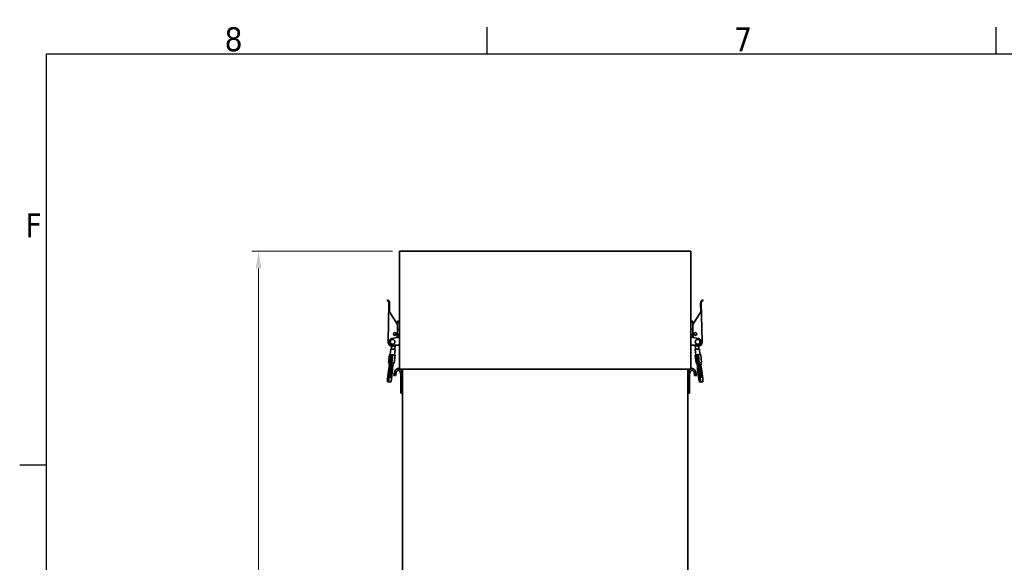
# Model space of a CAD drawing. Header units: millimetres. Extents: x 0 to 5940, y 0 to 4200.
# Tile 19 of 49: x 61 to 1497, y 3358 to 4150. Entities that reach past the tile are written whole.
import ezdxf

# ---------------------------------------------------------------- set-up
doc = ezdxf.new("R2010")
doc.units = ezdxf.units.MM
doc.header["$LTSCALE"] = 10
doc.layers.get('0').update_dxf_attribs({"lineweight": 25})
for name, color, linetype, lineweight in [('Geometria schizzo (ISO)', 7, 'Continuous', 25), ('Simbolo (ISO)', 7, 'Continuous', 25), ('Spigoli visibili(ISO)', 7, 'Continuous', 35)]:
    doc.layers.add(name, color=color, linetype=linetype, lineweight=lineweight)
doc.layers.add('Quote(ISO)', color=7, linetype='Continuous', lineweight=25, true_color=0x80ff00)
doc.layers.add('Spigoli tangenti visibili(ISO)', color=7, linetype='Continuous', lineweight=15, true_color=0x00803f)
doc.styles.add('Corrente-BSI', font='arial.ttf')
doc.styles.add('Testo nota (ISO)', font='tahoma.ttf')
doc.dimstyles.new('DEFAULT-ISO', dxfattribs={"dimscale": 10, "dimtxt": 3.5, "dimasz": 2.5, "dimexe": 1, "dimexo": 1, "dimgap": 0.762, "dimtad": 1, "dimtoh": 1, "dimrnd": 1e-08, "dimtxsty": 'Corrente-BSI', "dimcen": 0.09, "dimdle": 10, "dimclrd": 7, "dimclre": 7, "dimclrt": 7, "dimazin": 2, "dimtfac": 0.571429, "dimtmove": 0, "dimatfit": 3, "dimfxl": 1, "dimtolj": 1, "dimlwd": 5, "dimlwe": 5, "dimarcsym": 0})

# ---------------------------------------------------------------- blocks, each defined once
blk = doc.blocks.new('Bordi Bordo di default')
at = {"layer": 'Geometria schizzo (ISO)'}
for p, q in [((74.25, 410), (74.25, 413.9)), ((148.5, 410), (148.5, 413.9)), ((10, 350), (6.1, 350))]:
    blk.add_line(p, q, dxfattribs=at)
at = {"layer": 'Geometria schizzo (ISO)', "flags": 128}
blk.add_lwpolyline([(10, 10), (10, 410), (584, 410), (584, 10), (10, 10)], dxfattribs=at)
at = {"layer": 'Simbolo (ISO)', "char_height": 3.5, "attachment_point": 7, "style": 'Testo nota (ISO)'}
for s, insert in [('8', (35.98, 410.32)), ('7', (110.29, 410.4)), ('F', (6.94, 383.25))]:
    blk.add_mtext(s, dxfattribs=dict(at, insert=insert))
blk = doc.blocks.new('*D14')
at = {"layer": 'Defpoints', "color": 0, "linetype": 'Continuous', "transparency": 16777216}
for p in [(409.4, 3812), (614.8, 3812), (569.8, 1223)]:
    blk.add_point(p, dxfattribs=at)
at = {"layer": 'Quote(ISO)', "color": 7, "linetype": 'Continuous', "lineweight": 5, "transparency": 16777216}
for p, q in [((604.8, 3812), (399.4, 3812)), ((409.4, 1248), (409.4, 3787)), ((559.8, 1223), (399.4, 1223))]:
    blk.add_line(p, q, dxfattribs=at)
at = {"layer": 'Quote(ISO)', "color": 7, "linetype": 'Continuous', "transparency": 16777216}
for points in [[(405.2, 3787), (413.6, 3787), (409.4, 3812)], [(405.2, 1248), (413.6, 1248), (409.4, 1223)]]:
    blk.add_solid(points, dxfattribs=at)
at = {"layer": 'Quote(ISO)', "color": 7, "linetype": 'Continuous', "lineweight": 9, "transparency": 16777216, "insert": (366, 2464.9), "char_height": 35, "attachment_point": 1, "rotation": 90, "style": 'Corrente-BSI'}
blk.add_mtext('\\A1;2589', dxfattribs=at)

msp = doc.modelspace()

# ---------------------------------------------------------------- linework, layer by layer
at = {"layer": 'Spigoli tangenti visibili(ISO)'}
for p, q in [((611.75, 3707.97), (614.75, 3707.97)), ((1039.75, 3707.97), (1042.75, 3707.97)), ((614.75, 3690.551), (611.75, 3690.551)), ((1042.75, 3690.551), (1039.75, 3690.551)), ((613.83, 3688.83), (611.75, 3688.433)), ((611.75, 3688.83), (613.83, 3688.83)), ((1042.75, 3688.433), (1040.671, 3688.83)), ((1040.671, 3688.83), (1042.75, 3688.83)), ((607.951, 3669.756), (602.986, 3670.346)), ((1051.515, 3670.346), (1046.55, 3669.756)), ((602.907, 3630.074), (600.932, 3630.309)), ((1055.901, 3630.586), (1053.925, 3630.351))]:
    msp.add_line(p, q, dxfattribs=at)
at = {"layer": 'Spigoli visibili(ISO)'}
for p, q in [((1039.75, 3811.97), (614.75, 3811.97)), ((614.75, 3639.97), (614.75, 3811.97)), ((1039.75, 3639.97), (1039.75, 3811.97)), ((597.253, 3740.996), (596.973, 3740.036)), ((598.252, 3680.113), (599.493, 3736.599)), ((600.207, 3723.58), (600.492, 3736.577)), ((1054.008, 3736.577), (1054.294, 3723.58)), ((1055.008, 3736.599), (1056.249, 3680.113)), ((1057.247, 3740.996), (1057.527, 3740.036)), ((611.75, 3705.413), (600.207, 3723.58)), ((1054.294, 3723.58), (1042.75, 3705.413)), ((614.75, 3709.97), (611.75, 3709.97)), ((611.75, 3707.97), (611.75, 3709.97)), ((611.75, 3697.97), (611.75, 3707.97)), ((1042.75, 3709.97), (1039.75, 3709.97)), ((1042.75, 3709.97), (1042.75, 3707.97)), ((1042.75, 3707.97), (1042.75, 3697.97)), ((611.75, 3702.662), (611.392, 3686.329)), ((611.75, 3697.97), (614.75, 3697.97)), ((611.75, 3690.551), (611.75, 3697.97)), ((611.75, 3690.551), (611.75, 3688.83)), ((1039.75, 3697.97), (1042.75, 3697.97)), ((1043.109, 3686.329), (1042.75, 3702.662)), ((1042.75, 3697.97), (1042.75, 3690.551)), ((1042.75, 3688.83), (1042.75, 3690.551)), ((614.75, 3686.97), (603.813, 3684.881)), ((611.75, 3688.433), (611.75, 3688.83)), ((611.75, 3688.433), (611.75, 3686.397)), ((613.83, 3688.83), (614.75, 3688.917)), ((1039.75, 3688.917), (1040.671, 3688.83)), ((1050.688, 3684.881), (1039.75, 3686.97)), ((1042.75, 3688.83), (1042.75, 3688.433)), ((1042.75, 3686.397), (1042.75, 3688.433)), ((600.435, 3661.585), (599.021, 3649.669)), ((600.435, 3661.585), (602.457, 3661.345)), ((602.371, 3669.412), (601.428, 3661.467)), ((602.743, 3669.368), (602.371, 3669.412)), ((602.986, 3670.346), (602.925, 3669.836)), ((603.374, 3673.617), (602.986, 3670.346)), ((603.861, 3669.235), (606.84, 3668.881)), ((604.75, 3674.97), (614.75, 3674.97)), ((608.329, 3668.704), (607.386, 3660.76)), ((607.89, 3669.246), (607.951, 3669.756)), ((608.536, 3674.686), (607.951, 3669.756)), ((1039.75, 3674.97), (1049.75, 3674.97)), ((1045.965, 3674.686), (1046.55, 3669.756)), ((1046.171, 3668.704), (1046.172, 3668.704)), ((1046.171, 3668.704), (1047.114, 3660.76)), ((1046.543, 3668.749), (1046.544, 3668.749)), ((1046.55, 3669.756), (1046.611, 3669.246)), ((1047.661, 3668.881), (1050.64, 3669.235)), ((1050.689, 3661.184), (1054.066, 3661.585)), ((1051.515, 3670.346), (1051.127, 3673.617)), ((1051.576, 3669.836), (1051.515, 3670.346)), ((1051.757, 3669.367), (1051.759, 3669.368)), ((1052.13, 3669.412), (1051.759, 3669.368)), ((1052.13, 3669.412), (1053.072, 3661.467)), ((1054.066, 3661.585), (1055.48, 3649.669)), ((599.021, 3649.669), (600.639, 3649.477)), ((599.09, 3640.775), (601.867, 3656.38)), ((600.014, 3649.551), (599.66, 3646.572)), ((603.843, 3656.146), (601.065, 3640.54)), ((601.557, 3638.617), (603.431, 3649.146)), ((601.867, 3656.38), (602.457, 3661.345)), ((601.867, 3656.38), (603.843, 3656.146)), ((602.457, 3661.345), (604.432, 3661.111)), ((603.431, 3649.146), (603.588, 3649.127)), ((603.588, 3649.127), (605.003, 3661.043)), ((603.588, 3649.127), (606.965, 3648.726)), ((604.432, 3661.111), (603.843, 3656.146)), ((605.003, 3661.043), (604.432, 3661.111)), ((605.003, 3661.043), (608.38, 3660.642)), ((605.972, 3648.844), (605.619, 3645.865)), ((608.38, 3660.642), (606.965, 3648.726)), ((1046.121, 3660.642), (1048.143, 3660.882)), ((1046.121, 3660.642), (1047.536, 3648.726)), ((1047.536, 3648.726), (1049.153, 3648.918)), ((1050.118, 3661.117), (1048.143, 3660.882)), ((1048.732, 3655.917), (1048.143, 3660.882)), ((1048.529, 3648.844), (1048.882, 3645.865)), ((1050.708, 3656.152), (1048.732, 3655.917)), ((1049.685, 3640.095), (1048.732, 3655.917)), ((1050.689, 3661.184), (1050.118, 3661.117)), ((1050.118, 3661.117), (1050.708, 3656.152)), ((1052.103, 3649.268), (1050.689, 3661.184)), ((1050.708, 3656.152), (1051.66, 3640.329)), ((1051.945, 3649.249), (1052.103, 3649.268)), ((1052.588, 3638.575), (1051.945, 3649.249)), ((1052.103, 3649.268), (1055.48, 3649.669)), ((1054.487, 3649.551), (1054.84, 3646.572)), ((597.381, 3626.376), (599.09, 3640.775)), ((599.09, 3640.775), (601.065, 3640.54)), ((601.065, 3640.54), (599.356, 3626.141)), ((599.66, 3646.572), (600.112, 3646.518)), ((600.576, 3630.351), (601.557, 3638.617)), ((600.932, 3630.309), (601.913, 3638.575)), ((601.913, 3638.575), (602.099, 3641.661)), ((601.913, 3638.575), (603.888, 3638.341)), ((602.904, 3646.187), (605.619, 3645.865)), ((603.888, 3638.341), (602.907, 3630.074)), ((603.107, 3625.696), (604.816, 3640.095)), ((604.351, 3646.015), (603.888, 3638.341)), ((604.816, 3640.095), (605.167, 3645.918)), ((1039.75, 3639.97), (614.75, 3639.97)), ((619.25, 3290.97), (619.25, 3639.97)), ((1035.25, 3290.97), (1035.25, 3639.97)), ((1048.882, 3645.865), (1049.334, 3645.918)), ((1051.66, 3640.329), (1049.685, 3640.095)), ((1051.394, 3625.696), (1049.685, 3640.095)), ((1051.66, 3640.329), (1053.369, 3625.931)), ((1052.126, 3646.25), (1054.84, 3646.572)), ((1052.944, 3638.617), (1052.402, 3641.661)), ((1053.569, 3630.309), (1052.588, 3638.575)), ((1054.92, 3638.852), (1052.944, 3638.617)), ((1053.925, 3630.351), (1052.944, 3638.617)), ((1053.572, 3646.421), (1054.92, 3638.852)), ((1055.411, 3640.775), (1054.389, 3646.518)), ((1054.92, 3638.852), (1055.901, 3630.586)), ((1057.12, 3626.376), (1055.411, 3640.775)), ((597.286, 3621.678), (597.381, 3626.376)), ((597.286, 3621.678), (599.262, 3621.444)), ((597.381, 3626.376), (599.356, 3626.141)), ((599.356, 3626.141), (599.262, 3621.444)), ((599.262, 3621.444), (602.1, 3621.107)), ((602.469, 3628.112), (600.543, 3628.341)), ((602.1, 3621.107), (603.107, 3625.696)), ((606.75, 3630.97), (609.25, 3630.97)), ((616.75, 3630.97), (616.75, 3604.97)), ((1037.75, 3630.97), (1037.75, 3604.97)), ((1047.75, 3630.97), (1045.25, 3630.97)), ((1053.369, 3625.931), (1051.394, 3625.696)), ((1052.401, 3621.107), (1051.394, 3625.696)), ((1054.377, 3621.341), (1052.401, 3621.107)), ((1053.369, 3625.931), (1054.377, 3621.341)), ((1055.934, 3628.575), (1054.008, 3628.347)), ((1054.377, 3621.341), (1057.215, 3621.678)), ((1057.215, 3621.678), (1057.12, 3626.376)), ((616.75, 3604.97), (619.25, 3604.97)), ((1037.75, 3604.97), (1035.25, 3604.97))]:
    msp.add_line(p, q, dxfattribs=at)
for centre, radius in [((608.002, 3691.401), 2), ((608.002, 3691.401), 2), ((1046.499, 3691.401), 2), ((1046.499, 3691.401), 2), ((604.75, 3679.97), 3.5), ((1049.75, 3679.97), 3.55)]:
    msp.add_circle(centre, radius, dxfattribs=at)
for centre, radius, start, end in [((595.994, 3736.676), 3.5, 358.741692, 73.741692), ((595.994, 3736.676), 4.5, 358.741692, 73.741692), ((1058.507, 3736.676), 4.5, 106.258308, 181.258308), ((1058.507, 3736.676), 3.5, 106.258308, 181.258308), ((604.75, 3679.97), 6.5, 178.741692, 309.715137), ((604.75, 3679.97), 5, 100.811308, 270), ((1049.75, 3679.97), 6.5, 230.284863, 1.258308), ((1049.75, 3679.97), 5, 270, 79.188692), ((603.979, 3670.228), 1, 173.231221, 263.231221), ((606.958, 3669.874), 1, 263.231221, 353.231221), ((1047.543, 3669.874), 1, 186.768779, 276.768779), ((1050.522, 3670.228), 1, 276.768779, 6.768779)]:
    msp.add_arc(centre, radius, start, end, dxfattribs=at)
for centre, major_axis, ratio, start_param, end_param in [((613, 3630.97), (0, -10), 0.625, 2.85779854, 4.71238898), ((613, 3630.97), (0, -10), 0.625, 1.57079633, 2.69056584), ((1041.5, 3630.97), (0, -10), 0.625, 3.59261947, 4.71238898), ((1041.5, 3630.97), (0, -10), 0.625, 1.57079633, 3.42538676), ((600.778, 3630.327), (-0.236, -1.986), 0.10208203, 4.71238898, 6.2831853), ((600.729, 3630.333), (-0.236, -1.986), 0.10208203, 0.1227423, 1.57079633), ((602.705, 3630.098), (-0.236, -1.986), 0.10208203, 0, 1.57079633), ((1053.772, 3630.333), (0.236, -1.986), 0.10208203, 4.71238898, 6.28318531), ((1053.722, 3630.327), (0.236, -1.986), 0.10208203, 0.1227423, 1.57079633), ((1055.698, 3630.561), (0.236, -1.986), 0.10208203, 0, 1.57079633)]:
    msp.add_ellipse(centre, major_axis=major_axis, ratio=ratio, start_param=start_param, end_param=end_param, dxfattribs=at)
for points in [[(602.371, 3669.411), (602.371, 3669.412), (602.372, 3669.412), (602.372, 3669.412)], [(1052.129, 3669.412), (1052.129, 3669.412), (1052.129, 3669.412), (1052.129, 3669.411)]]:
    msp.add_open_spline(points, degree=3, dxfattribs=at)
for points, knots in [([(602.743, 3669.368), (602.746, 3669.368), (602.75, 3669.369), (602.758, 3669.373), (602.765, 3669.379), (602.782, 3669.397), (602.79, 3669.408), (602.813, 3669.442), (602.829, 3669.472), (602.869, 3669.567), (602.89, 3669.639), (602.914, 3669.757), (602.92, 3669.796), (602.925, 3669.836)], [-0.0014687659, -0.0014687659, -0.0014687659, -0.0014687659, 0, 0, 0.0034193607, 0.0034193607, 0.0063735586, 0.0063735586, 0.0125455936, 0.0125455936, 0.0230209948, 0.0230209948, 0.0281002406, 0.0281002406, 0.0281002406, 0.0281002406]), ([(607.89, 3669.246), (607.885, 3669.207), (607.882, 3669.167), (607.878, 3669.047), (607.882, 3668.972), (607.899, 3668.87), (607.907, 3668.837), (607.921, 3668.798), (607.926, 3668.787), (607.939, 3668.765), (607.945, 3668.757), (607.952, 3668.752), (607.954, 3668.75), (607.957, 3668.749)], [0, 0, 0, 0, 0.0119019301, 0.0119019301, 0.0364330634, 0.0364330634, 0.0509703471, 0.0509703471, 0.0579365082, 0.0579365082, 0.0660071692, 0.0660071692, 0.0694260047, 0.0694260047, 0.0694260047, 0.0694260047]), ([(607.957, 3668.749), (607.96, 3668.749), (607.967, 3668.748), (607.973, 3668.747), (608.016, 3668.741), (608.053, 3668.738), (608.135, 3668.728), (608.176, 3668.723), (608.289, 3668.71), (608.329, 3668.704), (608.329, 3668.704), (608.329, 3668.704), (608.329, 3668.704)], [-0.003928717, -0.003928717, -0.003928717, -0.003928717, -0.002052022, 0, 0, 0.025479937, 0.025479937, 0.061162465, 0.061162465, 0.144307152, 0.144307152, 0.145102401, 0.145102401, 0.145102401, 0.145102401]), ([(1046.171, 3668.704), (1046.171, 3668.705), (1046.182, 3668.706), (1046.236, 3668.713), (1046.295, 3668.719), (1046.404, 3668.732), (1046.431, 3668.736), (1046.48, 3668.741), (1046.502, 3668.744), (1046.528, 3668.747), (1046.534, 3668.748), (1046.54, 3668.749), (1046.543, 3668.749)], [0.144316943, 0.144316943, 0.144316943, 0.144316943, 0.186778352, 0.186778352, 0.254327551, 0.254327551, 0.273989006, 0.273989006, 0.287974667, 0.287974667, 0.289984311, 0.291737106, 0.291737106, 0.291737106, 0.291737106]), ([(1046.544, 3668.749), (1046.547, 3668.75), (1046.549, 3668.752), (1046.556, 3668.758), (1046.562, 3668.765), (1046.575, 3668.787), (1046.58, 3668.799), (1046.594, 3668.837), (1046.602, 3668.87), (1046.619, 3668.972), (1046.623, 3669.047), (1046.619, 3669.167), (1046.615, 3669.207), (1046.611, 3669.246)], [-0.0014754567, -0.0014754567, -0.0014754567, -0.0014754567, 0, 0, 0.0034214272, 0.0034214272, 0.006378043, 0.006378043, 0.0125565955, 0.0125565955, 0.0230504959, 0.0230504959, 0.0281440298, 0.0281440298, 0.0281440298, 0.0281440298]), ([(1051.576, 3669.836), (1051.581, 3669.795), (1051.587, 3669.755), (1051.611, 3669.638), (1051.632, 3669.567), (1051.674, 3669.468), (1051.691, 3669.436), (1051.716, 3669.401), (1051.724, 3669.391), (1051.736, 3669.38), (1051.74, 3669.376), (1051.747, 3669.372), (1051.749, 3669.37), (1051.754, 3669.369), (1051.755, 3669.368), (1051.756, 3669.368), (1051.756, 3669.368), (1051.757, 3669.368), (1051.757, 3669.368), (1051.757, 3669.367)], [0, 0, 0, 0, 0.0121453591, 0.0121453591, 0.0361919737, 0.0361919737, 0.0519366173, 0.0519366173, 0.0592153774, 0.0592153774, 0.0626256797, 0.0626256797, 0.0648569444, 0.0648569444, 0.0666766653, 0.0666766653, 0.0674156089, 0.0674156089, 0.0678739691, 0.0678739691, 0.0678739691, 0.0678739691]), ([(609.25, 3630.97), (609.25, 3631.706), (609.357, 3632.995), (609.677, 3634.35), (609.988, 3635.281), (610.228, 3635.853), (610.558, 3636.496), (610.842, 3636.947), (611.207, 3637.426), (611.501, 3637.739), (611.822, 3638.012), (612.025, 3638.152), (612.217, 3638.262), (612.339, 3638.321), (612.485, 3638.379), (612.595, 3638.414), (612.727, 3638.445), (612.828, 3638.461), (612.951, 3638.471), (613.049, 3638.471), (613.173, 3638.461), (613.274, 3638.445), (613.406, 3638.414), (613.516, 3638.379), (613.661, 3638.321), (613.784, 3638.262), (613.976, 3638.152), (614.179, 3638.012), (614.499, 3637.739), (614.794, 3637.426), (615.159, 3636.947), (615.443, 3636.496), (615.773, 3635.853), (616.012, 3635.281), (616.323, 3634.35), (616.644, 3632.995), (616.75, 3631.706), (616.75, 3630.97)], [3.14159265, 3.14159265, 3.14159265, 3.14159265, 3.40339204, 3.59974158, 3.66519143, 3.79609112, 3.86154097, 3.99244066, 4.05789051, 4.1887902, 4.25424005, 4.35241482, 4.38513975, 4.45058959, 4.48331452, 4.54876436, 4.58148929, 4.64693913, 4.67966406, 4.7451139, 4.77783883, 4.84328867, 4.8760136, 4.94146344, 4.97418837, 5.03963822, 5.07236314, 5.17053791, 5.23598776, 5.36688745, 5.4323373, 5.56323699, 5.62868684, 5.75958653, 5.82503638, 6.02138592, 6.28318531, 6.28318531, 6.28318531, 6.28318531]), ([(1045.25, 3630.97), (1045.25, 3631.706), (1045.144, 3632.995), (1044.823, 3634.35), (1044.512, 3635.281), (1044.273, 3635.853), (1043.943, 3636.496), (1043.659, 3636.947), (1043.294, 3637.426), (1042.999, 3637.739), (1042.679, 3638.012), (1042.476, 3638.152), (1042.284, 3638.262), (1042.161, 3638.321), (1042.016, 3638.379), (1041.906, 3638.414), (1041.774, 3638.445), (1041.673, 3638.461), (1041.549, 3638.471), (1041.451, 3638.471), (1041.328, 3638.461), (1041.227, 3638.445), (1041.095, 3638.414), (1040.985, 3638.379), (1040.839, 3638.321), (1040.717, 3638.262), (1040.525, 3638.152), (1040.322, 3638.012), (1040.001, 3637.739), (1039.707, 3637.426), (1039.342, 3636.947), (1039.058, 3636.496), (1038.728, 3635.853), (1038.488, 3635.281), (1038.177, 3634.35), (1037.857, 3632.995), (1037.75, 3631.706), (1037.75, 3630.97)], [3.14159265, 3.14159265, 3.14159265, 3.14159265, 3.40339204, 3.59974158, 3.66519143, 3.79609112, 3.86154097, 3.99244066, 4.05789051, 4.1887902, 4.25424005, 4.35241482, 4.38513975, 4.45058959, 4.48331452, 4.54876436, 4.58148929, 4.64693913, 4.67966406, 4.7451139, 4.77783883, 4.84328867, 4.8760136, 4.94146344, 4.97418837, 5.03963822, 5.07236314, 5.17053791, 5.23598776, 5.36688745, 5.4323373, 5.56323699, 5.62868684, 5.75958653, 5.82503638, 6.02138592, 6.28318531, 6.28318531, 6.28318531, 6.28318531])]:
    msp.add_open_spline(points, degree=3, knots=knots, dxfattribs=at)

# ---------------------------------------------------------------- block references
at = {"xscale": 10, "yscale": 10, "zscale": 10}
msp.add_blockref('Bordi Bordo di default', (0, 0), dxfattribs=at)

# ---------------------------------------------------------------- dimensions: what is measured, and where the dimension line sits
at = {"layer": 'Quote(ISO)', "color": 7, "linetype": 'Continuous', "lineweight": 9}
dim = msp.add_linear_dim(base=(409.387, 3811.97), p1=(569.75, 1222.97), p2=(614.75, 3811.97), angle=270, dimstyle='DEFAULT-ISO', override={"dimgap": 0.762, "dimtoh": 0, "dimdec": 2, "dimtol": 0, "dimlim": 0, "dimtp": 0, "dimtm": 0, "dimtdec": 2, "dimtofl": 0, "dimatfit": 1}, dxfattribs=at)
dim.commit()
dim.dimension.update_dxf_attribs({"geometry": '*D14', "text_midpoint": (409.387, 2517.47), "dimtype": 160})

doc.saveas('drawing.dxf')
